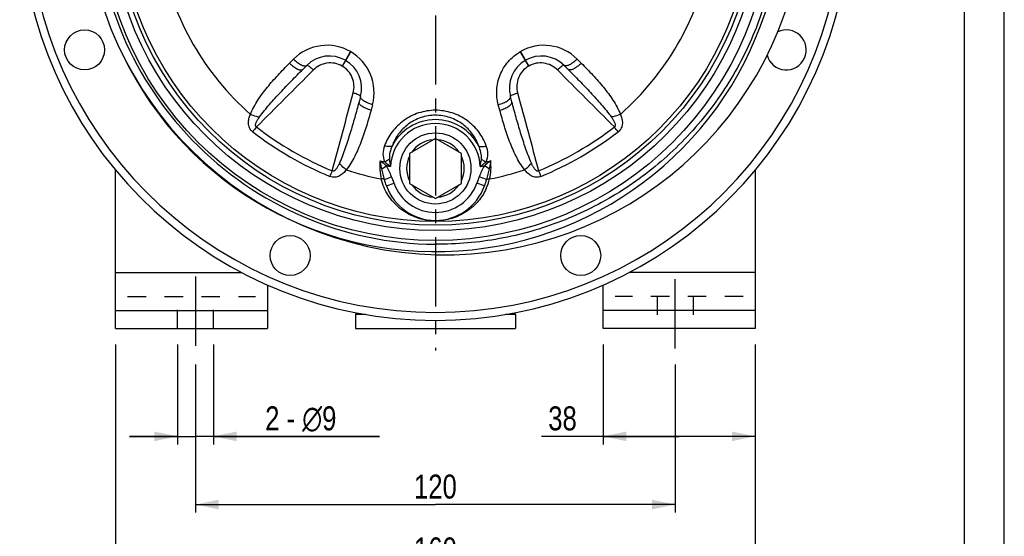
# Model space of a CAD drawing. Header units: millimetres. Extents: x 0 to 841, y 0 to 594.
# Tile 13 of 15: x 594 to 840, y 206 to 335. Entities that reach past the tile are written whole.
import ezdxf

# ---------------------------------------------------------------- set-up
doc = ezdxf.new("R2010")
doc.units = ezdxf.units.MM
doc.header["$LTSCALE"] = 46.2
doc.linetypes.add('CENTER', pattern=[0.6, 0.375, -0.075, 0.075, -0.075])
doc.linetypes.add('HIDDEN', pattern=[0.2, 0.1, -0.1])
doc.layers.get('0').update_dxf_attribs({"linetype": 'CONTINUOUS'})
for name, color, linetype in [('ASSI', 7, 'CONTINUOUS'), ('GEOM', 7, 'CONTINUOUS'), ('QUOTE', 7, 'CONTINUOUS')]:
    doc.layers.add(name, color=color, linetype=linetype)
doc.styles.get("Standard").update_dxf_attribs({"font": 'txt', "width": 0.8})
doc.dimstyles.new('DIMSTYLE_1', dxfattribs={"dimtxt": 6, "dimasz": 5.8, "dimexe": 1, "dimexo": 2, "dimgap": 0.75, "dimtad": 1, "dimdec": 3, "dimtxsty": 'Standard', "dimblk": '_FILLED', "dimblk1": '_FILLED', "dimblk2": '_FILLED', "dimcen": 0.09, "dimadec": 3, "dimazin": 2, "dimtp": 0.3, "dimtm": 0.3, "dimtfac": 1, "dimtdec": 3, "dimtofl": 0, "dimtmove": 0, "dimatfit": 3, "dimldrblk": '_FILLED', "dimfxl": 0, "dimtolj": 1, "dimarcsym": 0})
doc.dimstyles.new('DIMSTYLE_2', dxfattribs={"dimtxt": 6, "dimasz": 5.8, "dimexe": 1, "dimexo": 2, "dimgap": 0.75, "dimtad": 1, "dimdec": 3, "dimtxsty": 'Standard', "dimblk": '_FILLED', "dimblk1": '_FILLED', "dimblk2": '_FILLED', "dimcen": 0.09, "dimadec": 3, "dimazin": 2, "dimtp": 0.2, "dimtm": 0.2, "dimtfac": 1, "dimtdec": 3, "dimtofl": 0, "dimtmove": 0, "dimatfit": 3, "dimldrblk": '_FILLED', "dimfxl": 0, "dimtolj": 1, "dimarcsym": 0})
doc.dimstyles.new('DIMSTYLE_3', dxfattribs={"dimtxt": 6, "dimasz": 5.8, "dimexe": 1, "dimexo": 2, "dimgap": 0.75, "dimtad": 1, "dimdec": 3, "dimtxsty": 'Standard', "dimblk": '_FILLED', "dimblk1": '_FILLED', "dimblk2": '_FILLED', "dimcen": 0.09, "dimadec": 3, "dimazin": 2, "dimtp": 0.5, "dimtm": 0.5, "dimtfac": 1, "dimtdec": 3, "dimtofl": 0, "dimtmove": 0, "dimatfit": 3, "dimldrblk": '_FILLED', "dimfxl": 0, "dimtolj": 1, "dimarcsym": 0})

# ---------------------------------------------------------------- blocks, each defined once
blk = doc.blocks.new('_FILLED')
at = {"color": 0, "linetype": 'ByBlock'}
blk.add_solid([(0, 0), (-1, 0.207), (-1, -0.207)], dxfattribs=at)
blk = doc.blocks.new('*D1')
at = {"layer": 'QUOTE', "color": 2, "linetype": 'Continuous'}
for p, q in [((637.68, 248.59), (637.68, 211.56)), ((757.68, 248.59), (757.68, 211.56)), ((637.68, 213.56), (697.68, 213.56)), ((757.68, 213.56), (697.68, 213.56))]:
    blk.add_line(p, q, dxfattribs=at)
at = {"layer": 'QUOTE', "color": 2, "linetype": 'Continuous', "xscale": 5.8, "yscale": 5.8, "zscale": 5.8, "rotation": 180}
blk.add_blockref('_FILLED', (637.68, 213.56), dxfattribs=at)
at = {"layer": 'QUOTE', "color": 2, "linetype": 'Continuous', "xscale": 5.8, "yscale": 5.8, "zscale": 5.8}
blk.add_blockref('_FILLED', (757.68, 213.56), dxfattribs=at)
at = {"layer": 'QUOTE', "color": 2, "linetype": 'Continuous', "insert": (697.68, 221.06), "char_height": 6, "width": 16.2, "attachment_point": 2, "line_spacing_factor": 0.9}
blk.add_mtext('120', dxfattribs=at)
blk = doc.blocks.new('*D2')
at = {"layer": 'QUOTE', "color": 2, "linetype": 'Continuous'}
for p, q in [((633.18, 253.59), (633.18, 228.61)), ((642.18, 253.59), (642.18, 228.61)), ((633.18, 230.61), (621.18, 230.61)), ((621.18, 230.61), (637.68, 230.61)), ((683.7, 230.61), (637.68, 230.61)), ((642.18, 230.61), (683.7, 230.61))]:
    blk.add_line(p, q, dxfattribs=at)
at = {"layer": 'QUOTE', "color": 2, "linetype": 'Continuous', "xscale": 5.8, "yscale": 5.8, "zscale": 5.8}
blk.add_blockref('_FILLED', (633.18, 230.61), dxfattribs=at)
at = {"layer": 'QUOTE', "color": 2, "linetype": 'Continuous', "xscale": 5.8, "yscale": 5.8, "zscale": 5.8, "rotation": 180}
blk.add_blockref('_FILLED', (642.18, 230.61), dxfattribs=at)
at = {"layer": 'QUOTE', "color": 2, "linetype": 'Continuous', "insert": (655.1, 238.11), "char_height": 6, "width": 42.9, "attachment_point": 1, "line_spacing_factor": 0.9}
blk.add_mtext('2 - \\Fgdt;{\\Fgdt;n}\\Ftxt;9', dxfattribs=at)
blk = doc.blocks.new('*D3')
at = {"layer": 'QUOTE', "color": 2, "linetype": 'Continuous'}
for p, q in [((739.68, 253.59), (739.68, 228.61)), ((777.68, 253.59), (777.68, 228.61)), ((758.68, 230.61), (724.25, 230.61)), ((739.68, 230.61), (758.68, 230.61)), ((777.68, 230.61), (758.68, 230.61))]:
    blk.add_line(p, q, dxfattribs=at)
at = {"layer": 'QUOTE', "color": 2, "linetype": 'Continuous', "xscale": 5.8, "yscale": 5.8, "zscale": 5.8, "rotation": 180}
blk.add_blockref('_FILLED', (739.68, 230.61), dxfattribs=at)
at = {"layer": 'QUOTE', "color": 2, "linetype": 'Continuous', "xscale": 5.8, "yscale": 5.8, "zscale": 5.8}
blk.add_blockref('_FILLED', (777.68, 230.61), dxfattribs=at)
at = {"layer": 'QUOTE', "color": 2, "linetype": 'Continuous', "insert": (733.05, 238.11), "char_height": 6, "width": 13.2, "attachment_point": 3, "line_spacing_factor": 0.9}
blk.add_mtext('38', dxfattribs=at)
blk = doc.blocks.new('*D18')
at = {"layer": 'QUOTE', "color": 2, "linetype": 'Continuous'}
for p, q in [((617.68, 253.59), (617.68, 195.84)), ((777.68, 253.59), (777.68, 195.84)), ((617.68, 197.84), (697.68, 197.84)), ((777.68, 197.84), (697.68, 197.84))]:
    blk.add_line(p, q, dxfattribs=at)
at = {"layer": 'QUOTE', "color": 2, "linetype": 'Continuous', "xscale": 5.8, "yscale": 5.8, "zscale": 5.8, "rotation": 180}
blk.add_blockref('_FILLED', (617.68, 197.84), dxfattribs=at)
at = {"layer": 'QUOTE', "color": 2, "linetype": 'Continuous', "xscale": 5.8, "yscale": 5.8, "zscale": 5.8}
blk.add_blockref('_FILLED', (777.68, 197.84), dxfattribs=at)
at = {"layer": 'QUOTE', "color": 2, "linetype": 'Continuous', "insert": (697.68, 205.34), "char_height": 6, "width": 16.2, "attachment_point": 2, "line_spacing_factor": 0.9}
blk.add_mtext('160', dxfattribs=at)

msp = doc.modelspace()

# ---------------------------------------------------------------- linework, layer by layer
at = {"color": 7, "linetype": 'Continuous'}
for p, q in [((840, 0), (840, 594)), ((830, 10), (830, 584))]:
    msp.add_line(p, q, dxfattribs=at)
at = {"layer": 'ASSI', "color": 2, "linetype": 'CENTER'}
for p, q in [((697.6846, 363.5915), (697.6846, 252.1048)), ((637.6846, 270.5915), (637.6846, 252.5915)), ((757.6846, 252.5915), (757.6846, 270.5915))]:
    msp.add_line(p, q, dxfattribs=at)
at = {"layer": 'ASSI', "color": 8, "linetype": 'HIDDEN'}
for p, q in [((633.1846, 257.5915), (633.1846, 265.5915)), ((642.1846, 257.5915), (642.1846, 265.5915)), ((753.1846, 265.5915), (753.1846, 257.5915)), ((762.1846, 265.5915), (762.1846, 257.5915))]:
    msp.add_line(p, q, dxfattribs=at)
at = {"layer": 'ASSI', "color": 7, "linetype": 'Continuous'}
for p, q in [((677.6846, 261.0915), (677.6846, 257.5915)), ((717.6846, 261.0915), (717.6846, 257.5915)), ((677.6846, 257.5915), (717.6846, 257.5915))]:
    msp.add_line(p, q, dxfattribs=at)
for centre in [(609.9161, 327.2366), (661.3297, 275.8229), (734.0396, 275.8229)]:
    msp.add_circle(centre, 5, dxfattribs=at)
msp.add_arc((785.4532, 327.2366), 5, 195.742561, 115.401457, dxfattribs=at)
at = {"layer": 'GEOM', "color": 9, "linetype": 'Continuous'}
for p, q in [((676.4254, 326.8006), (674.3416, 323.1987)), ((676.4524, 326.785), (674.375, 323.1795)), ((718.9169, 326.785), (720.9943, 323.1795)), ((718.9439, 326.8006), (721.0277, 323.1987)), ((661.1865, 323.9164), (662.2041, 324.934)), ((674.375, 323.1795), (674.3416, 323.1987)), ((721.0277, 323.1987), (720.9943, 323.1795)), ((733.1652, 324.934), (734.1828, 323.9164)), ((681.9465, 313.5357), (681.5741, 312.1457)), ((713.7952, 312.1457), (713.4227, 313.5357)), ((684.2713, 297.524), (685.4308, 298.2696)), ((711.098, 297.524), (709.9385, 298.2696)), ((684.9232, 294.8439), (686.7084, 295.5347)), ((685.4421, 293.2188), (687.3257, 293.8915)), ((709.9271, 293.2187), (708.0436, 293.8914)), ((710.446, 294.8438), (708.6608, 295.5347)), ((697.7023, 278.6407), (697.6282, 278.6413)), ((680.1583, 261.0915), (677.6846, 261.0915)), ((717.6846, 261.0915), (715.211, 261.0915))]:
    msp.add_line(p, q, dxfattribs=at)
at = {"layer": 'GEOM', "color": 7, "linetype": 'Continuous'}
for p, q in [((664.513, 322.3673), (665.5066, 323.3609)), ((729.8627, 323.3609), (730.8563, 322.3673)), ((678.9329, 315.6091), (678.5693, 314.2519)), ((716.8, 314.2519), (716.4363, 315.6093)), ((697.6846, 305.0971), (691.1846, 301.3443)), ((704.1846, 301.3443), (697.6846, 305.0971)), ((691.1846, 301.3443), (691.1846, 293.8387)), ((704.1846, 293.8387), (704.1846, 301.3443)), ((617.6846, 257.5915), (617.6846, 297.1385)), ((777.6846, 297.1385), (777.6846, 257.5915)), ((691.1846, 293.8387), (697.6846, 290.086)), ((697.6846, 290.086), (704.1846, 293.8387)), ((617.6846, 271.5915), (649.1872, 271.5915)), ((777.6846, 271.5915), (746.1821, 271.5915)), ((655.6846, 268.463), (655.6846, 257.5915)), ((739.6846, 257.5915), (739.6846, 268.463)), ((617.6846, 262.0915), (655.6846, 262.0915)), ((777.6846, 262.0915), (739.6846, 262.0915)), ((677.6846, 261.0915), (677.6846, 257.5915)), ((717.6846, 261.0915), (717.6846, 257.5915)), ((617.6846, 257.5915), (655.6846, 257.5915)), ((777.6846, 257.5915), (739.6846, 257.5915))]:
    msp.add_line(p, q, dxfattribs=at)
at = {"layer": 'GEOM', "color": 8, "linetype": 'HIDDEN'}
for p, q in [((620.6846, 265.5915), (652.6846, 265.5915)), ((774.6846, 265.5915), (742.6846, 265.5915))]:
    msp.add_line(p, q, dxfattribs=at)
at = {"layer": 'GEOM', "color": 7, "linetype": 'Continuous'}
for centre, radius in [((697.6846, 363.5915), 84), ((697.6846, 297.5915), 8.9)]:
    msp.add_circle(centre, radius, dxfattribs=at)
at = {"layer": 'GEOM', "color": 9, "linetype": 'Continuous'}
for radius in [81.5, 80.1715, 79.252]:
    msp.add_circle((697.6846, 363.5915), radius, dxfattribs=at)
at = {"layer": 'GEOM', "color": 7, "linetype": 'Continuous'}
for centre, radius, start, end in [((697.6846, 363.5915), 104, 99.689195, 80.310805), ((700.0846, 365.9915), 90, 180.000319, 77.582192), ((697.6846, 363.5915), 86.8, 205.865639, 126.7013), ((671.1637, 317.7043), 8, 59.955417, 135.002665), ((724.2056, 317.7043), 8, 44.997312, 120.044585), ((686.6846, 344.5389), 23, 239.95519, 240.044729), ((671.2056, 317.6801), 8, 344.997298, 60.044818), ((724.1637, 317.6801), 8, 119.955329, 195.001372), ((708.6846, 344.5389), 23, 299.95522, 300.04481), ((697.6846, 297.5915), 13, 199.654696, 340.345268), ((678.1846, 261.0915), 0.5, 125.1155, 180), ((717.1846, 261.0915), 0.5, 0, 54.8845)]:
    msp.add_arc(centre, radius, start, end, dxfattribs=at)
at = {"layer": 'GEOM', "color": 9, "linetype": 'Continuous'}
for centre, radius, start, end in [((697.6846, 363.5915), 102, 99.8799, 80.1201), ((698.308, 364.2149), 85.5763, 178.674793, 269.544892), ((697.6846, 363.5915), 69.9628, 191.409518, 228.590452), ((697.6846, 363.5915), 69.9628, 311.409539, 348.590471), ((670.5315, 316.6043), 11.7785, 59.894467, 134.992509), ((724.8382, 316.6053), 11.7774, 45.005457, 120.088444), ((670.5691, 316.5826), 11.7785, 345.007495, 60.105483), ((778.3264, 211.6511), 158.1255, 142.479096, 143.035763), ((702.9995, 372.7971), 81.9322, 232.314543, 247.685456), ((697.6846, 297.5915), 11.2327, 2.515004, 177.484996), ((697.6846, 297.5915), 12.1986, 27.319584, 152.680441), ((692.369, 372.7985), 81.9339, 292.314698, 307.685304), ((616.3081, 211.0923), 159.0487, 36.965907, 37.519362), ((704.4285, 375.2722), 86.3018, 232.576188, 247.423812), ((690.9402, 375.2732), 86.303, 292.576286, 307.423714), ((697.6846, 297.5915), 7.2, 94.525631, 145.474369), ((697.6846, 297.5915), 7.2, 34.525631, 85.474369), ((697.6846, 297.5915), 7.2, 154.525631, 205.474369), ((697.6846, 297.5915), 7.2, 334.525631, 25.474369), ((697.66, 298.0241), 13.8822, 173.982167, 192.767906), ((697.6846, 363.5915), 65.5869, 257.825697, 258.875795), ((697.6846, 363.5915), 66.4613, 259.375246, 260.279164), ((702.696, 301.5392), 16.5968, 185.674266, 192.014647), ((692.6069, 301.5495), 16.6639, 347.998133, 354.312954), ((697.6846, 363.5915), 66.4613, 279.720836, 280.624792), ((697.6846, 363.5915), 65.5869, 281.124427, 282.174303), ((697.6879, 298.0285), 13.904, 347.238274, 5.990795), ((524.9279, 357.8162), 159.0489, 336.965908, 337.519363), ((697.6846, 363.5915), 69.9628, 251.409758, 258.821327), ((697.6846, 363.5915), 69.9628, 281.179135, 288.590242), ((869.5891, 357.4589), 158.1249, 202.479095, 203.035764), ((697.6846, 297.5915), 11, 199.655582, 340.344022), ((697.6846, 297.5915), 7.2, 214.525631, 265.474369), ((697.6846, 297.5915), 7.2, 274.525631, 325.474369), ((698.3547, 298.091), 13.2693, 335.279018, 346.339314), ((697.6928, 298.8333), 14.3302, 267.693325, 269.967392), ((697.682, 298.692), 14.1889, 270.010477, 272.052907)]:
    msp.add_arc(centre, radius, start, end, dxfattribs=at)
for points, knots in [([(709.9032, 449.0399), (715.2192, 448.3148), (723.1194, 446.4676), (733.1353, 442.5699), (742.7439, 437.7487), (753.8392, 430.0548), (765.1779, 418.5), (774.1547, 405.025), (780.4491, 390.1079), (783.8391, 374.2759), (784.2049, 358.0893), (781.5342, 342.1203), (775.9214, 326.9336), (767.565, 313.0659), (756.7607, 301.0072), (743.8908, 291.1837), (729.408, 283.9434), (713.8319, 279.5408), (703.0674, 278.6027), (697.7023, 278.6407)], [0, 0, 0, 0, 0.06249707, 0.09377786, 0.12505995, 0.18755589, 0.25005162, 0.31254732, 0.37504292, 0.43753852, 0.50003402, 0.56252953, 0.6250252, 0.68752095, 0.75001688, 0.81251294, 0.87500918, 0.93750285, 1, 1, 1, 1]), ([(713.4227, 313.5357), (713.1006, 314.7382), (712.8366, 317.2891), (713.6811, 321.0716), (715.734, 324.4453), (717.795, 326.1397), (718.9336, 326.796)], [0, 0, 0, 0, 0.24295105, 0.49063732, 0.74355331, 1, 1, 1, 1]), ([(651.4083, 311.119), (651.6415, 311.7401), (652.2124, 312.9451), (653.5928, 315.2317), (655.6205, 317.924), (658.3115, 320.9827), (660.2145, 322.9444), (661.1865, 323.9164)], [0, 0, 0, 0, 0.12284301, 0.24597665, 0.4941474, 0.74549558, 1, 1, 1, 1]), ([(661.1865, 323.9164), (661.501, 323.6053), (662.1273, 323.0632), (662.9619, 322.533), (663.5833, 322.2836), (663.9628, 322.2024), (664.2815, 322.2167), (664.4537, 322.308), (664.513, 322.3673)], [0, 0, 0, 0, 0.34154607, 0.63761089, 0.75802712, 0.85681579, 0.9352696, 1, 1, 1, 1]), ([(662.2041, 324.934), (662.5185, 324.6229), (663.1431, 324.0801), (663.9732, 323.5459), (664.5899, 323.2912), (664.9649, 323.206), (665.279, 323.2152), (665.449, 323.3033), (665.5068, 323.3611)], [0, 0, 0, 0, 0.34309933, 0.64011188, 0.76056937, 0.85899266, 0.93658146, 1, 1, 1, 1]), ([(665.5068, 323.3611), (665.525, 323.3793), (665.6027, 323.3886), (665.8037, 323.3144), (666.1501, 323.0927), (666.6277, 322.707), (666.9705, 322.3868), (667.1497, 322.2083)], [0, 0, 0, 0, 0.03751339, 0.10055658, 0.31589972, 0.63034632, 1, 1, 1, 1]), ([(674.3416, 323.1987), (673.7772, 323.525), (672.5303, 323.9885), (670.5495, 324.0281), (668.6693, 323.4357), (667.6045, 322.6636), (667.1497, 322.2083)], [0, 0, 0, 0, 0.25166445, 0.5022655, 0.75154709, 1, 1, 1, 1]), ([(677.1132, 316.4559), (677.2801, 317.0774), (677.4163, 318.3855), (676.9893, 320.31), (675.9646, 322.0057), (674.9397, 322.8538), (674.375, 323.1795)], [0, 0, 0, 0, 0.24844968, 0.49773149, 0.7483359, 1, 1, 1, 1]), ([(720.9943, 323.1795), (720.4296, 322.8538), (719.4047, 322.0057), (718.38, 320.31), (717.9529, 318.3855), (718.0892, 317.0774), (718.2561, 316.4559)], [0, 0, 0, 0, 0.25166445, 0.5022655, 0.75154709, 1, 1, 1, 1]), ([(728.2196, 322.2083), (727.7647, 322.6636), (726.7, 323.4357), (724.8198, 324.0281), (722.8389, 323.9885), (721.592, 323.525), (721.0277, 323.1987)], [0, 0, 0, 0, 0.24844968, 0.49773149, 0.7483359, 1, 1, 1, 1]), ([(729.8624, 323.3611), (729.8442, 323.3792), (729.7665, 323.3885), (729.5655, 323.3143), (729.2191, 323.0927), (728.7415, 322.707), (728.3988, 322.3868), (728.2196, 322.2083)], [0, 0, 0, 0, 0.03751381, 0.10055653, 0.31589735, 0.63034289, 1, 1, 1, 1]), ([(733.1652, 324.934), (732.8508, 324.6229), (732.2261, 324.0801), (731.3961, 323.5459), (730.7794, 323.2912), (730.4044, 323.206), (730.0902, 323.2152), (729.9203, 323.3033), (729.8625, 323.3611)], [0, 0, 0, 0, 0.34309931, 0.64011186, 0.76056936, 0.85899265, 0.93658146, 1, 1, 1, 1]), ([(734.1828, 323.9164), (733.8683, 323.6053), (733.242, 323.0632), (732.4074, 322.533), (731.7859, 322.2836), (731.4065, 322.2024), (731.0877, 322.2167), (730.9156, 322.308), (730.8563, 322.3673)], [0, 0, 0, 0, 0.34154607, 0.63761089, 0.75802712, 0.85681579, 0.9352696, 1, 1, 1, 1]), ([(734.1828, 323.9164), (735.1548, 322.9444), (737.0578, 320.9827), (739.7488, 317.924), (741.7765, 315.2317), (743.1569, 312.945), (743.7278, 311.7401), (743.961, 311.1189)], [0, 0, 0, 0, 0.25450441, 0.50585259, 0.75402333, 0.87715698, 1, 1, 1, 1]), ([(653.6884, 310.4705), (654.4723, 311.5505), (656.182, 313.6118), (658.8795, 316.5887), (661.6671, 319.501), (663.56, 321.4143), (664.513, 322.3673)], [0, 0, 0, 0, 0.24873067, 0.49836826, 0.74881074, 1, 1, 1, 1]), ([(730.8563, 322.3673), (731.8093, 321.4143), (733.7021, 319.501), (736.4898, 316.5887), (739.1872, 313.6118), (740.8969, 311.5505), (741.6809, 310.4705)], [0, 0, 0, 0, 0.25118926, 0.50163174, 0.75126933, 1, 1, 1, 1]), ([(678.9329, 315.6095), (678.9396, 315.6343), (678.9088, 315.7063), (678.744, 315.8432), (678.3788, 316.0324), (677.806, 316.2532), (677.3574, 316.3899), (677.1132, 316.4559)], [0, 0, 0, 0, 0.03751381, 0.10055653, 0.31589735, 0.63034289, 1, 1, 1, 1]), ([(681.9465, 313.5357), (681.5199, 313.6524), (680.7375, 313.922), (679.8598, 314.3737), (679.3309, 314.7805), (679.0696, 315.0626), (678.9206, 315.3393), (678.9119, 315.5305), (678.933, 315.6095)], [0, 0, 0, 0, 0.34309931, 0.64011186, 0.76056936, 0.85899265, 0.93658146, 1, 1, 1, 1]), ([(713.4227, 313.5357), (713.8494, 313.6524), (714.6318, 313.922), (715.5094, 314.3737), (716.0384, 314.7805), (716.2997, 315.0626), (716.4487, 315.3393), (716.4574, 315.5305), (716.4363, 315.6095)], [0, 0, 0, 0, 0.34309932, 0.64011187, 0.76056937, 0.85899265, 0.93658146, 1, 1, 1, 1]), ([(716.4363, 315.6095), (716.4296, 315.6343), (716.4604, 315.7062), (716.6252, 315.8432), (716.9904, 316.0324), (717.5632, 316.2532), (718.0119, 316.3899), (718.2561, 316.4559)], [0, 0, 0, 0, 0.03751339, 0.10055658, 0.31589972, 0.63034632, 1, 1, 1, 1]), ([(678.5693, 314.2519), (678.2204, 312.9501), (677.5099, 310.3542), (676.3816, 306.4839), (675.1522, 302.6594), (674.2221, 300.148), (673.6786, 298.9292)], [0, 0, 0, 0, 0.25118745, 0.50162851, 0.75126583, 1, 1, 1, 1]), ([(681.5741, 312.1457), (681.1474, 312.2625), (680.3647, 312.5338), (679.4883, 312.9915), (678.9616, 313.4049), (678.7015, 313.6929), (678.5546, 313.9762), (678.5476, 314.1709), (678.5693, 314.2519)], [0, 0, 0, 0, 0.34154607, 0.63761089, 0.75802712, 0.85681579, 0.9352696, 1, 1, 1, 1]), ([(713.7952, 312.1457), (714.2219, 312.2625), (715.0045, 312.5338), (715.8809, 312.9915), (716.4077, 313.4049), (716.6677, 313.6929), (716.8147, 313.9762), (716.8217, 314.1709), (716.8, 314.2519)], [0, 0, 0, 0, 0.34154607, 0.63761089, 0.75802712, 0.85681579, 0.9352696, 1, 1, 1, 1]), ([(721.6906, 298.9292), (721.1472, 300.148), (720.2171, 302.6594), (718.9877, 306.4839), (717.8594, 310.3542), (717.1488, 312.9501), (716.8, 314.2519)], [0, 0, 0, 0, 0.2487329, 0.49837024, 0.74881188, 1, 1, 1, 1]), ([(651.9824, 306.7346), (651.6462, 306.9925), (651.1056, 307.6619), (650.8511, 308.8711), (650.9975, 310.0393), (651.255, 310.7666), (651.4083, 311.119)], [0, 0, 0, 0, 0.26682651, 0.51679917, 0.75795643, 1, 1, 1, 1]), ([(651.4085, 311.1194), (651.5933, 311.0339), (652.3247, 310.7305), (653.1031, 310.5313), (653.6884, 310.4705)], [0, 0, 0, 0, 0.25704837, 1, 1, 1, 1]), ([(652.9121, 307.9576), (652.8559, 307.9843), (652.7542, 308.0647), (652.6823, 308.2395), (652.6706, 308.4212), (652.7003, 308.6575), (652.7875, 308.9414), (652.9314, 309.2654), (653.0994, 309.5782), (653.3458, 309.9842), (653.5486, 310.2779), (653.6884, 310.4705)], [0, 0, 0, 0, 0.06526963, 0.12939043, 0.19225789, 0.25454929, 0.37827507, 0.50203043, 0.62602297, 0.75034192, 1, 1, 1, 1]), ([(681.5741, 312.1457), (681.2183, 310.818), (680.4711, 308.1893), (679.1676, 304.3298), (677.8504, 301.2275), (676.5598, 298.8891), (675.8024, 297.7917), (675.3807, 297.2794)], [0, 0, 0, 0, 0.25449294, 0.50583283, 0.75400321, 0.87713749, 1, 1, 1, 1]), ([(697.6846, 312.1331), (696.2666, 312.1329), (693.4364, 311.6839), (689.6694, 309.7652), (686.724, 306.8844), (685.4206, 304.5052), (684.9606, 303.2723)], [0, 0, 0, 0, 0.25881963, 0.51289121, 0.75982022, 1, 1, 1, 1]), ([(697.6846, 310.8874), (696.4539, 310.8873), (694.0038, 310.4883), (690.7729, 308.7968), (688.2911, 306.2908), (687.2174, 304.2435), (686.8466, 303.1901)], [0, 0, 0, 0, 0.2615311, 0.51675083, 0.7626885, 1, 1, 1, 1]), ([(710.4087, 303.2723), (709.9487, 304.5052), (708.6453, 306.8844), (705.6999, 309.7652), (701.9328, 311.6839), (699.1027, 312.1329), (697.6846, 312.1331)], [0, 0, 0, 0, 0.24017986, 0.48710886, 0.74118061, 1, 1, 1, 1]), ([(708.5226, 303.1901), (708.1519, 304.2435), (707.0782, 306.2908), (704.5963, 308.7968), (701.3654, 310.4883), (698.9154, 310.8873), (697.6846, 310.8874)], [0, 0, 0, 0, 0.23731149, 0.48324895, 0.73846883, 1, 1, 1, 1]), ([(719.9886, 297.2794), (719.567, 297.7917), (718.8093, 298.8889), (717.5191, 301.2275), (716.2016, 304.3297), (714.8982, 308.1893), (714.1509, 310.818), (713.7952, 312.1457)], [0, 0, 0, 0, 0.12285469, 0.24598951, 0.49415967, 0.74550292, 1, 1, 1, 1]), ([(743.9608, 311.1194), (743.776, 311.0339), (743.0445, 310.7305), (742.2662, 310.5313), (741.6809, 310.4705)], [0, 0, 0, 0, 0.25704772, 1, 1, 1, 1]), ([(741.6809, 310.4705), (741.8207, 310.2779), (742.0234, 309.9842), (742.2699, 309.5782), (742.4379, 309.2654), (742.5817, 308.9415), (742.6689, 308.6575), (742.6987, 308.4213), (742.687, 308.2396), (742.6151, 308.0647), (742.5134, 307.9843), (742.4571, 307.9576)], [0, 0, 0, 0, 0.24965004, 0.37396484, 0.49795363, 0.62170221, 0.74542599, 0.80771333, 0.87058689, 0.93471266, 1, 1, 1, 1]), ([(743.961, 311.1189), (744.1143, 310.7665), (744.3717, 310.0393), (744.5182, 308.8711), (744.2637, 307.662), (743.7232, 306.9923), (743.3869, 306.7346)], [0, 0, 0, 0, 0.24203806, 0.48318999, 0.73315645, 1, 1, 1, 1]), ([(684.9606, 303.2723), (684.7208, 302.6296), (684.4295, 301.2624), (684.6988, 299.8407), (685.0305, 299.2369)], [0, 0, 0, 0, 0.4989395, 1, 1, 1, 1]), ([(686.8466, 303.19), (686.7514, 303.1268), (686.4903, 303.0463), (685.8452, 303.0255), (685.3189, 303.1487), (684.9606, 303.2723)], [0, 0, 0, 0, 0.17747164, 0.41122225, 1, 1, 1, 1]), ([(686.8467, 303.1903), (686.6111, 302.677), (686.2433, 301.6035), (686.1253, 300.4592), (686.1805, 299.8982)], [0, 0, 0, 0, 0.50046739, 1, 1, 1, 1]), ([(709.1887, 299.8982), (709.2442, 300.4592), (709.1259, 301.6035), (708.7582, 302.677), (708.5225, 303.1903)], [0, 0, 0, 0, 0.49953115, 1, 1, 1, 1]), ([(708.5226, 303.1899), (708.6178, 303.1268), (708.8789, 303.0462), (709.524, 303.0255), (710.0504, 303.1487), (710.4087, 303.2723)], [0, 0, 0, 0, 0.17747323, 0.41122566, 1, 1, 1, 1]), ([(710.3388, 299.2371), (710.6711, 299.8406), (710.9395, 301.2626), (710.6485, 302.6296), (710.4087, 303.2723)], [0, 0, 0, 0, 0.50105569, 1, 1, 1, 1]), ([(673.6786, 298.9292), (673.5817, 298.7117), (673.4287, 298.3893), (673.2004, 297.9729), (673.0135, 297.671), (672.8049, 297.3844), (672.6025, 297.167), (672.4129, 297.023), (672.2496, 296.9423), (672.0623, 296.9172), (671.9417, 296.965), (671.8905, 297.0004)], [0, 0, 0, 0, 0.24965003, 0.37396482, 0.49795361, 0.62170219, 0.74542596, 0.80771331, 0.87058687, 0.93471264, 1, 1, 1, 1]), ([(675.3806, 297.2792), (675.2141, 297.3964), (674.5856, 297.8782), (674.0239, 298.4527), (673.6786, 298.9292)], [0, 0, 0, 0, 0.25704772, 1, 1, 1, 1]), ([(685.4308, 298.2696), (685.3002, 298.3733), (684.7791, 298.7828), (684.2509, 299.1832), (683.8533, 299.4797)], [0, 0, 0, 0, 0.25156585, 1, 1, 1, 1]), ([(684.2713, 297.524), (684.2308, 297.6881), (684.0759, 298.3347), (683.9413, 298.9862), (683.8542, 299.4743)], [0, 0, 0, 0, 0.254195, 1, 1, 1, 1]), ([(686.1805, 299.8983), (686.0943, 299.8332), (685.7317, 299.5789), (685.3387, 299.3677), (685.0305, 299.2369)], [0, 0, 0, 0, 0.24399387, 1, 1, 1, 1]), ([(685.0305, 299.2369), (685.1436, 299.1364), (685.6075, 298.7357), (686.0908, 298.3579), (686.4628, 298.0844)], [0, 0, 0, 0, 0.24682435, 1, 1, 1, 1]), ([(686.7084, 295.5347), (686.5266, 296.0046), (686.1509, 296.9385), (685.703, 297.8461), (685.4308, 298.2696)], [0, 0, 0, 0, 0.50019233, 1, 1, 1, 1]), ([(709.9385, 298.2696), (709.6663, 297.8461), (709.2183, 296.9385), (708.8426, 296.0046), (708.6608, 295.5347)], [0, 0, 0, 0, 0.49981736, 1, 1, 1, 1]), ([(708.9065, 298.0844), (709.031, 298.1758), (709.5212, 298.544), (709.9962, 298.9325), (710.339, 299.2371)], [0, 0, 0, 0, 0.25201247, 1, 1, 1, 1]), ([(709.1887, 299.8982), (709.275, 299.8332), (709.6376, 299.5788), (710.0306, 299.3677), (710.3387, 299.2369)], [0, 0, 0, 0, 0.2439937, 1, 1, 1, 1]), ([(711.516, 299.4797), (711.3843, 299.3815), (710.8545, 298.9834), (710.3288, 298.5798), (709.9386, 298.2697)], [0, 0, 0, 0, 0.24784124, 1, 1, 1, 1]), ([(711.516, 299.4797), (711.4873, 299.3185), (711.3641, 298.6633), (711.2186, 298.0123), (711.098, 297.524)], [0, 0, 0, 0, 0.24553076, 1, 1, 1, 1]), ([(719.9887, 297.2791), (720.1552, 297.3964), (720.7836, 297.8782), (721.3453, 298.4527), (721.6906, 298.9292)], [0, 0, 0, 0, 0.25704962, 1, 1, 1, 1]), ([(723.4787, 297.0004), (723.4275, 296.9651), (723.3071, 296.9172), (723.1197, 296.9423), (722.9565, 297.0231), (722.7667, 297.1669), (722.5644, 297.3844), (722.3558, 297.671), (722.1689, 297.9729), (721.9405, 298.3893), (721.7876, 298.7117), (721.6906, 298.9292)], [0, 0, 0, 0, 0.06526965, 0.12939048, 0.19225795, 0.25454933, 0.37827511, 0.50203046, 0.626023, 0.75034194, 1, 1, 1, 1]), ([(675.3807, 297.2794), (675.1521, 296.9703), (674.651, 296.3836), (673.7125, 295.6725), (672.538, 295.2881), (671.6877, 295.4213), (671.2962, 295.5837)], [0, 0, 0, 0, 0.24204221, 0.4831939, 0.73315742, 1, 1, 1, 1]), ([(684.9232, 294.8439), (684.7993, 295.2863), (684.5748, 296.1783), (684.3817, 297.0774), (684.2713, 297.524)], [0, 0, 0, 0, 0.49968314, 1, 1, 1, 1]), ([(711.098, 297.524), (710.9875, 297.0774), (710.7946, 296.1783), (710.5699, 295.2863), (710.4461, 294.8439)], [0, 0, 0, 0, 0.50031581, 1, 1, 1, 1]), ([(724.073, 295.5837), (723.6816, 295.4215), (722.8314, 295.2881), (721.6568, 295.6724), (720.7182, 296.3836), (720.2171, 296.9703), (719.9886, 297.2794)], [0, 0, 0, 0, 0.26682561, 0.51679543, 0.75795245, 1, 1, 1, 1]), ([(684.9232, 294.8439), (684.834, 294.9166), (684.5521, 294.9894), (684.2788, 294.9782), (684.121, 294.9561)], [0, 0, 0, 0, 0.41930117, 1, 1, 1, 1]), ([(697.116, 284.5147), (695.518, 284.5789), (692.4774, 285.2205), (688.583, 287.5172), (685.6442, 290.7959), (684.4707, 293.5164), (684.121, 294.9561)], [0, 0, 0, 0, 0.26944511, 0.5117401, 0.75039141, 1, 1, 1, 1]), ([(710.446, 294.8439), (710.5352, 294.9166), (710.8172, 294.9894), (711.0904, 294.9782), (711.2483, 294.9561)], [0, 0, 0, 0, 0.41930111, 1, 1, 1, 1]), ([(710.4079, 292.5418), (709.8888, 291.4129), (708.5402, 289.3119), (705.7385, 286.8053), (702.2392, 285.0506), (699.5842, 284.562), (698.1903, 284.5122)], [0, 0, 0, 0, 0.2430265, 0.48104726, 0.7271819, 1, 1, 1, 1])]:
    msp.add_open_spline(points, degree=3, knots=knots, dxfattribs=at)
for points in [[(667.1497, 322.2083), (662.4053, 317.4566), (657.6589, 312.707), (652.9121, 307.9576)], [(742.4571, 307.9576), (737.7104, 312.707), (732.964, 317.4566), (728.2196, 322.2083)], [(671.8905, 297.0004), (673.6302, 303.4859), (675.3703, 309.9713), (677.1132, 316.4559)], [(718.2561, 316.4559), (719.999, 309.9713), (721.739, 303.4859), (723.4787, 297.0004)], [(685.4421, 293.2192), (685.2509, 293.7546), (685.0758, 294.2962), (684.9232, 294.8439)], [(687.3257, 293.8915), (687.1289, 294.4425), (686.9196, 294.9891), (686.7084, 295.5347)], [(708.6608, 295.5347), (708.4496, 294.989), (708.2404, 294.4425), (708.0436, 293.8914)], [(710.446, 294.8439), (710.2935, 294.2963), (710.1184, 293.7547), (709.9272, 293.2193)]]:
    msp.add_open_spline(points, degree=3, dxfattribs=at)

# ---------------------------------------------------------------- dimensions: what is measured, and where the dimension line sits
at = {"layer": 'QUOTE', "color": 2, "linetype": 'Continuous'}
for base, p1, p2, dimstyle, picture, middle in [((617.6846, 197.8381), (777.6846, 255.5915), (617.6846, 255.5915), 'DIMSTYLE_3', '*D18', (697.2846, 197.8381)), ((637.6846, 213.5609), (757.6846, 250.5915), (637.6846, 250.5915), 'DIMSTYLE_1', '*D1', (697.2846, 213.5609))]:
    dim = msp.add_linear_dim(base=base, p1=p1, p2=p2, angle=180, dimstyle=dimstyle, dxfattribs=at)
    dim.commit()
    dim.dimension.update_dxf_attribs({"geometry": picture, "text_midpoint": middle, "dimtype": 160})
dim = msp.add_linear_dim(base=(642.1846, 230.6124), p1=(633.1846, 255.5915), p2=(642.1846, 255.5915), text='2 - %%c<>', dimstyle='DIMSTYLE_2', dxfattribs=at)
dim.commit()
dim.dimension.update_dxf_attribs({"geometry": '*D2', "text_midpoint": (669.3974, 230.6124), "dimtype": 160})
dim = msp.add_linear_dim(base=(777.6846, 230.6124), p1=(739.6846, 255.5915), p2=(777.6846, 255.5915), dimstyle='DIMSTYLE_1', dxfattribs=at)
dim.commit()
dim.dimension.update_dxf_attribs({"geometry": '*D3', "text_midpoint": (728.2469, 230.6124), "dimtype": 160})

doc.saveas('drawing.dxf')
